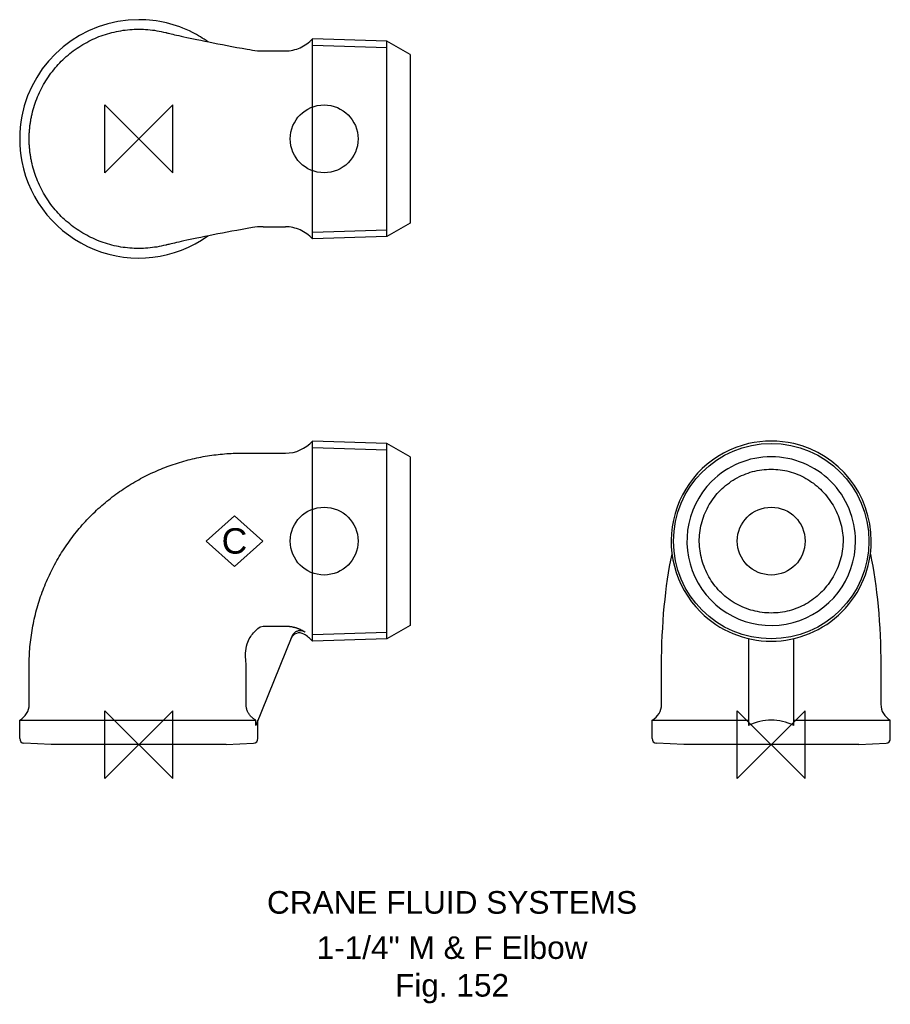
# Model space of a CAD drawing. Extents: x -26 to 166, y -57 to 160.
import ezdxf

# ---------------------------------------------------------------- set-up
doc = ezdxf.new("R2010")
doc.units = 0
doc.header["$MEASUREMENT"] = 0
doc.layers.get('0').update_dxf_attribs({"linetype": 'CONTINUOUS'})
for name, color, linetype in [('DETAIL', 2, 'CONTINUOUS'), ('ORIGIN', 6, 'CONTINUOUS'), ('SYMBOL', 3, 'CONTINUOUS')]:
    doc.layers.add(name, color=color, linetype=linetype)
doc.layers.add('TEXT', color=7, linetype='CONTINUOUS', lineweight=13)
doc.styles.add('fastrack', font='ARIAL.TTF')

# ---------------------------------------------------------------- blocks, each defined once
blk = doc.blocks.new('C Symbol')
at = {"layer": 'SYMBOL'}
for p, q in [((-10, 0), (0, 9)), ((0, 9), (10, 0)), ((0, -9), (-10, 0)), ((10, 0), (0, -9))]:
    blk.add_line(p, q, dxfattribs=at)
at = {"layer": 'SYMBOL', "insert": (0, 0), "char_height": 9, "attachment_point": 5, "style": 'fastrack'}
blk.add_mtext('C', dxfattribs=at)
blk = doc.blocks.new('ZPO')
at = {"layer": 'ORIGIN'}
for p, q in [((-20, 20), (20, -20)), ((20, 20), (-20, -20)), ((-20, -20), (-20, 20)), ((20, -20), (20, 20))]:
    blk.add_line(p, q, dxfattribs=at)

msp = doc.modelspace()

# ---------------------------------------------------------------- linework, layer by layer
at = {"layer": 'DETAIL'}
for p, q in [((38.4, 138.96), (38.4, 156.09)), ((54.87, 155.57), (38.4, 156.09)), ((38.4, 111.83), (38.4, 156.09)), ((54.87, 154.09), (38.4, 154.61)), ((54.87, 112.35), (54.87, 155.57)), ((60, 152.61), (54.87, 155.57)), ((54.87, 112.35), (54.87, 155.57)), ((27.5, 153.41), (32.43, 153.41)), ((60, 152.61), (60, 133.96)), ((38.4, 128.96), (38.4, 138.96)), ((60, 133.96), (60, 120.79)), ((38.4, 111.83), (38.4, 128.96)), ((60, 120.79), (60, 115.31)), ((27.5, 114.51), (32.43, 114.51)), ((38.4, 113.31), (54.87, 113.83)), ((60, 115.31), (54.87, 112.35)), ((54.87, 112.35), (38.4, 111.83)), ((38.4, 66.56), (38.4, 67.13)), ((54.87, 66.61), (38.4, 67.13)), ((38.4, 22.87), (38.4, 67.13)), ((38.4, 29.34), (38.4, 66.56)), ((54.87, 65.13), (38.4, 65.65)), ((54.87, 23.39), (54.87, 66.61)), ((60, 63.65), (54.87, 66.61)), ((54.87, 23.39), (54.87, 66.61)), ((60, 63.65), (60, 26.35)), ((38.4, 22.87), (38.4, 29.34)), ((27.5, 26.2), (32.43, 26.2)), ((60, 26.35), (54.87, 23.39)), ((38.4, 24.35), (54.87, 24.87)), ((33.83, 23.9), (25.87, 4.22)), ((54.87, 23.39), (38.4, 22.87)), ((134.89, 23.44), (134.89, 4.22)), ((144.89, 4.22), (144.89, 23.44)), ((23.73, 8.92), (23.73, 17.5)), ((115.64, 8.92), (115.64, 17.5)), ((164.14, 17.5), (164.14, 8.92)), ((-26.35, 5.4), (-25.87, 5.4)), ((-26.35, 1.32), (-26.35, 5.4)), ((-25.87, 5.4), (25.87, 5.4)), ((25.87, 4.22), (25.87, 5.4)), ((26.35, 1.32), (26.35, 5.4)), ((113.54, 5.4), (134.89, 5.4)), ((113.54, 1.32), (113.54, 5.4)), ((144.89, 5.4), (163.41, 5.4)), ((163.41, 5.4), (166.24, 5.4)), ((166.24, 5.4), (166.24, 5.4)), ((166.24, 1.32), (166.24, 5.4)), ((-19.35, 0), (-25.4, 0.32)), ((19.35, 0), (-19.35, 0)), ((19.35, 0), (25.4, 0.32)), ((120.54, 0), (114.48, 0.32)), ((159.24, 0), (120.54, 0)), ((159.24, 0), (165.29, 0.32))]:
    msp.add_line(p, q, dxfattribs=at)
at = {"layer": 'DETAIL', "flags": 128}
for points in [[(-23.73, 138.96), (-23.62, 139.45), (-23.5, 139.94), (-23.37, 140.42), (-23.24, 140.9), (-23.09, 141.38), (-22.93, 141.86), (-22.76, 142.33), (-22.58, 142.8), (-22.4, 143.26), (-22.2, 143.72), (-21.99, 144.18), (-21.78, 144.63), (-21.55, 145.08), (-21.32, 145.52), (-21.08, 145.96), (-20.82, 146.39), (-20.56, 146.82), (-20.29, 147.24), (-20.01, 147.66), (-19.72, 148.07), (-19.43, 148.47), (-19.12, 148.87), (-18.81, 149.26), (-18.49, 149.65), (-18.16, 150.03), (-17.83, 150.4), (-17.49, 150.76), (-17.14, 151.12), (-16.78, 151.47), (-16.41, 151.82), (-16.04, 152.15), (-15.66, 152.48), (-15.28, 152.8), (-14.88, 153.11), (-14.49, 153.41), (-14.08, 153.71), (-13.67, 153.99), (-13.25, 154.27), (-12.83, 154.54), (-12.4, 154.8), (-11.97, 155.05), (-11.53, 155.3), (-11.09, 155.53), (-10.64, 155.75), (-10.19, 155.97), (-9.73, 156.17), (-9.27, 156.37), (-8.81, 156.56), (-8.34, 156.73), (-7.86, 156.9), (-7.39, 157.06), (-6.91, 157.21), (-6.43, 157.35), (-5.94, 157.47), (-5.46, 157.59), (-4.97, 157.7), (-4.48, 157.8), (-3.98, 157.88), (-3.49, 157.96), (-2.99, 158.03), (-2.49, 158.08), (-2, 158.13), (-1.5, 158.17), (-1, 158.19), (-0.49, 158.21), (0.01, 158.21), (0.51, 158.21), (1.01, 158.19), (1.51, 158.17), (2.01, 158.13), (2.51, 158.08), (3, 158.03), (3.5, 157.96), (4, 157.88), (4.49, 157.8), (4.98, 157.7), (5.47, 157.59), (5.96, 157.47)], [(5.95, 157.47), (6.03, 157.45), (6.11, 157.43), (6.23, 157.4), (6.4, 157.36), (6.6, 157.31), (6.85, 157.25), (7.15, 157.18), (7.5, 157.1), (7.89, 157), (8.34, 156.9), (8.83, 156.79), (9.38, 156.67), (9.98, 156.53), (10.63, 156.39), (11.33, 156.24), (12.08, 156.08), (12.87, 155.92), (13.7, 155.75), (14.58, 155.57), (15.5, 155.39), (16.46, 155.2), (17.46, 155), (18.48, 154.81), (19.53, 154.61), (20.61, 154.41), (21.71, 154.2), (22.83, 154), (23.97, 153.79), (24.55, 153.69), (25.12, 153.59), (25.7, 153.52), (26.29, 153.46), (26.89, 153.42), (27.5, 153.41)], [(32.43, 153.41), (32.85, 153.42), (33.27, 153.46), (33.69, 153.51), (34.1, 153.59), (34.51, 153.69), (34.92, 153.81), (35.31, 153.95), (35.7, 154.11), (36.08, 154.3), (36.45, 154.5), (36.81, 154.72), (37.16, 154.96), (37.49, 155.22), (37.81, 155.49), (38.11, 155.79), (38.4, 156.09)], [(-24.25, 133.96), (-24.25, 134.17), (-24.25, 134.38), (-24.24, 134.59), (-24.24, 134.8), (-24.23, 135.01), (-24.22, 135.22), (-24.21, 135.43), (-24.19, 135.64), (-24.18, 135.85), (-24.16, 136.06), (-24.14, 136.27), (-24.12, 136.48), (-24.1, 136.69), (-24.07, 136.89), (-24.05, 137.1), (-24.02, 137.31), (-23.99, 137.52), (-23.96, 137.72), (-23.92, 137.93), (-23.89, 138.14), (-23.85, 138.35), (-23.81, 138.55), (-23.77, 138.76), (-23.73, 138.96)], [(-23.73, 128.96), (-23.77, 129.17), (-23.81, 129.37), (-23.85, 129.58), (-23.89, 129.79), (-23.92, 129.99), (-23.96, 130.2), (-23.99, 130.41), (-24.02, 130.62), (-24.05, 130.82), (-24.07, 131.03), (-24.1, 131.24), (-24.12, 131.45), (-24.14, 131.66), (-24.16, 131.87), (-24.18, 132.08), (-24.19, 132.29), (-24.21, 132.5), (-24.22, 132.7), (-24.23, 132.91), (-24.24, 133.12), (-24.24, 133.33), (-24.25, 133.54), (-24.25, 133.75), (-24.25, 133.96)], [(5.95, 110.45), (5.47, 110.34), (4.98, 110.23), (4.49, 110.13), (3.99, 110.04), (3.5, 109.97), (3, 109.9), (2.5, 109.84), (2.01, 109.8), (1.51, 109.76), (1.01, 109.74), (0.51, 109.72), (0, 109.72), (-0.5, 109.72), (-1, 109.74), (-1.5, 109.76), (-2, 109.8), (-2.5, 109.84), (-2.99, 109.9), (-3.49, 109.96), (-3.98, 110.04), (-4.48, 110.13), (-4.97, 110.23), (-5.46, 110.33), (-5.94, 110.45), (-6.43, 110.58), (-6.91, 110.72), (-7.39, 110.86), (-7.86, 111.02), (-8.34, 111.19), (-8.8, 111.37), (-9.27, 111.56), (-9.73, 111.75), (-10.19, 111.96), (-10.64, 112.17), (-11.09, 112.4), (-11.53, 112.63), (-11.97, 112.87), (-12.4, 113.13), (-12.83, 113.39), (-13.25, 113.66), (-13.67, 113.93), (-14.08, 114.22), (-14.49, 114.51), (-14.88, 114.82), (-15.28, 115.13), (-15.66, 115.45), (-16.04, 115.78), (-16.41, 116.11), (-16.78, 116.45), (-17.14, 116.81), (-17.49, 117.16), (-17.83, 117.53), (-18.17, 117.9), (-18.49, 118.28), (-18.81, 118.66), (-19.13, 119.06), (-19.43, 119.45), (-19.72, 119.86), (-20.01, 120.27), (-20.29, 120.68), (-20.56, 121.11), (-20.82, 121.53), (-21.08, 121.97), (-21.32, 122.4), (-21.55, 122.85), (-21.78, 123.29), (-21.99, 123.75), (-22.2, 124.2), (-22.4, 124.66), (-22.58, 125.13), (-22.76, 125.6), (-22.93, 126.07), (-23.09, 126.54), (-23.24, 127.02), (-23.37, 127.5), (-23.5, 127.99), (-23.62, 128.47), (-23.73, 128.96)], [(27.5, 114.51), (26.89, 114.5), (26.29, 114.47), (25.7, 114.41), (25.12, 114.33), (23.97, 114.14), (22.83, 113.93), (21.71, 113.72), (20.61, 113.52), (19.53, 113.32), (18.48, 113.12), (17.46, 112.92), (16.47, 112.73), (15.51, 112.54), (14.59, 112.36), (13.71, 112.18), (12.87, 112.01), (12.08, 111.84), (11.33, 111.68), (10.63, 111.54), (9.98, 111.39), (9.38, 111.26), (8.83, 111.14), (8.34, 111.03), (7.89, 110.92), (7.5, 110.83), (7.15, 110.75), (6.86, 110.68), (6.61, 110.62), (6.4, 110.57), (6.23, 110.53), (6.12, 110.5), (6.06, 110.48), (5.95, 110.46)], [(38.4, 111.83), (38.11, 112.14), (37.81, 112.43), (37.49, 112.71), (37.15, 112.97), (36.81, 113.21), (36.45, 113.43), (36.08, 113.63), (35.7, 113.81), (35.31, 113.98), (34.91, 114.12), (34.51, 114.24), (34.1, 114.34), (33.68, 114.41), (33.27, 114.47), (32.85, 114.5), (32.43, 114.51)], [(-24.25, 17.5), (-24.25, 18.02), (-24.24, 18.54), (-24.23, 19.05), (-24.21, 19.57), (-24.18, 20.09), (-24.15, 20.6), (-24.11, 21.12), (-24.07, 21.64), (-24.02, 22.15), (-23.97, 22.67), (-23.91, 23.18), (-23.84, 23.69), (-23.77, 24.21), (-23.69, 24.72), (-23.61, 25.23), (-23.52, 25.74), (-23.43, 26.25), (-23.33, 26.75), (-23.23, 27.26), (-23.12, 27.77), (-23, 28.27), (-22.88, 28.77), (-22.75, 29.27), (-22.62, 29.77), (-22.48, 30.27), (-22.34, 30.76), (-22.19, 31.26), (-22.04, 31.75), (-21.88, 32.24), (-21.71, 32.73), (-21.54, 33.22), (-21.37, 33.7), (-21.19, 34.19), (-21, 34.67), (-20.81, 35.14), (-20.61, 35.62), (-20.41, 36.09), (-20.21, 36.57), (-19.99, 37.03), (-19.78, 37.5), (-19.56, 37.96), (-19.33, 38.43), (-19.1, 38.88), (-18.86, 39.34), (-18.62, 39.79), (-18.38, 40.24), (-18.12, 40.69), (-17.87, 41.13), (-17.61, 41.57), (-17.34, 42.01), (-17.07, 42.45), (-16.8, 42.88), (-16.52, 43.31), (-16.24, 43.73), (-15.95, 44.16), (-15.66, 44.57), (-15.36, 44.99), (-15.06, 45.4), (-14.76, 45.81), (-14.45, 46.22), (-14.13, 46.62), (-13.81, 47.02), (-13.49, 47.41), (-13.17, 47.8), (-12.84, 48.19), (-12.5, 48.57), (-12.17, 48.95), (-11.82, 49.32), (-11.48, 49.7), (-11.13, 50.06), (-10.78, 50.42), (-10.42, 50.78), (-10.06, 51.14), (-9.69, 51.49), (-9.33, 51.83), (-8.96, 52.18), (-8.58, 52.51), (-8.2, 52.85), (-7.82, 53.18), (-7.44, 53.5), (-7.05, 53.82), (-6.66, 54.14), (-6.27, 54.45), (-5.87, 54.76), (-5.47, 55.06), (-5.07, 55.36), (-4.66, 55.65), (-4.25, 55.94), (-3.84, 56.22), (-3.43, 56.5), (-3.01, 56.78), (-2.59, 57.05), (-2.17, 57.32), (-1.75, 57.58), (-1.32, 57.84), (-0.89, 58.09), (-0.46, 58.34), (-0.03, 58.58), (0.41, 58.82), (0.85, 59.05), (1.29, 59.28), (1.73, 59.51), (2.17, 59.73), (2.62, 59.94), (3.07, 60.15), (3.51, 60.35), (3.97, 60.55), (4.42, 60.75), (4.87, 60.94), (5.33, 61.12), (5.79, 61.3), (6.25, 61.48), (6.71, 61.65), (7.17, 61.81), (7.63, 61.97), (8.1, 62.12), (8.56, 62.27), (9.03, 62.42), (9.5, 62.56), (9.97, 62.69), (10.44, 62.82), (10.91, 62.95), (11.38, 63.06), (11.85, 63.18), (12.32, 63.29), (12.8, 63.39), (13.27, 63.49), (13.75, 63.59), (14.22, 63.68), (14.7, 63.76), (15.17, 63.84), (15.65, 63.92), (16.12, 63.99), (16.6, 64.05), (17.08, 64.11), (17.55, 64.17), (18.03, 64.22), (18.51, 64.26), (18.98, 64.3), (19.46, 64.34), (19.94, 64.37), (20.41, 64.39), (20.89, 64.42), (21.36, 64.43), (21.84, 64.44), (22.31, 64.45), (22.79, 64.45), (23.26, 64.45), (23.73, 64.45), (24.2, 64.45), (24.68, 64.45), (25.15, 64.45), (25.62, 64.45), (26.09, 64.45), (26.56, 64.45), (27.03, 64.45), (27.5, 64.45)], [(27.5, 64.45), (27.71, 64.45), (27.91, 64.45), (28.12, 64.45), (28.32, 64.45), (28.53, 64.45), (28.73, 64.45), (28.94, 64.45), (29.14, 64.45), (29.35, 64.45), (29.55, 64.45), (29.76, 64.45), (29.96, 64.45), (30.17, 64.45), (30.37, 64.45), (30.58, 64.45), (30.78, 64.45), (30.99, 64.45), (31.19, 64.45), (31.4, 64.45), (31.61, 64.45), (31.81, 64.45), (32.02, 64.45), (32.22, 64.45), (32.43, 64.45)], [(128.65, 56.25), (129.02, 56.61), (129.41, 56.96), (129.8, 57.29), (130.21, 57.61), (130.63, 57.92), (131.05, 58.22), (131.49, 58.5), (131.94, 58.77), (132.39, 59.02), (132.85, 59.26), (133.32, 59.48), (133.8, 59.69), (134.28, 59.88), (134.77, 60.06), (135.27, 60.21), (135.77, 60.36), (136.27, 60.48), (136.78, 60.59), (137.29, 60.69), (137.81, 60.76), (138.33, 60.82), (138.84, 60.87), (139.36, 60.89), (139.88, 60.9)], [(139.88, 60.9), (140.38, 60.89), (140.88, 60.87), (141.38, 60.83), (141.88, 60.77), (142.38, 60.7), (142.88, 60.62), (143.37, 60.51), (143.86, 60.4), (144.34, 60.26), (144.82, 60.11), (145.29, 59.95), (145.76, 59.76), (146.22, 59.57), (146.68, 59.35), (147.12, 59.13), (147.56, 58.88), (147.99, 58.63), (148.42, 58.36), (148.83, 58.07), (149.24, 57.78), (149.63, 57.47), (150.02, 57.15), (150.4, 56.81), (150.77, 56.47), (151.12, 56.11), (151.47, 55.75), (151.81, 55.37), (152.13, 54.99), (152.44, 54.59), (152.74, 54.19), (153.03, 53.77), (153.31, 53.35), (153.57, 52.92), (153.82, 52.48), (154.06, 52.04), (154.28, 51.59), (154.49, 51.13), (154.68, 50.66), (154.86, 50.19), (155.03, 49.72), (155.18, 49.24), (155.31, 48.75), (155.43, 48.27), (155.53, 47.77), (155.62, 47.28), (155.68, 46.78), (155.73, 46.28), (155.77, 45.77), (155.78, 45.27), (155.78, 44.76), (155.76, 44.26), (155.72, 43.76), (155.67, 43.26), (155.6, 42.76), (155.51, 42.27), (155.41, 41.77), (155.29, 41.28), (155.16, 40.8), (155.01, 40.32), (154.85, 39.84), (154.67, 39.37), (154.48, 38.9), (154.27, 38.44), (154.05, 37.99), (153.82, 37.54), (153.57, 37.1), (153.31, 36.67), (153.04, 36.25), (152.76, 35.83), (152.46, 35.42), (152.15, 35.02), (151.83, 34.64), (151.5, 34.26), (151.15, 33.89), (150.8, 33.53), (150.43, 33.19), (150.06, 32.85), (149.67, 32.53), (149.28, 32.22), (148.87, 31.92), (148.46, 31.64), (148.04, 31.37), (147.61, 31.11), (147.17, 30.87), (146.72, 30.65), (146.26, 30.44), (145.8, 30.24), (145.33, 30.06), (144.85, 29.9), (144.37, 29.75), (143.88, 29.61), (143.39, 29.49), (142.9, 29.39), (142.4, 29.3), (141.9, 29.23), (141.4, 29.17), (140.89, 29.13), (140.39, 29.11), (139.89, 29.1)], [(139.89, 29.1), (139.38, 29.11), (138.87, 29.13), (138.37, 29.17), (137.87, 29.23), (137.37, 29.31), (136.87, 29.4), (136.37, 29.5), (135.88, 29.62), (135.39, 29.76), (134.91, 29.91), (134.43, 30.08), (133.96, 30.26), (133.49, 30.45), (133.03, 30.67), (132.58, 30.89), (132.13, 31.13), (131.69, 31.38), (131.26, 31.65), (130.84, 31.93), (130.43, 32.22), (130.02, 32.53), (129.63, 32.85), (129.25, 33.18), (128.88, 33.53), (128.52, 33.88), (128.18, 34.25), (127.84, 34.63), (127.52, 35.02), (127.21, 35.42), (126.92, 35.83), (126.63, 36.25), (126.36, 36.68), (126.11, 37.11), (125.87, 37.56), (125.64, 38.01), (125.42, 38.47), (125.22, 38.93), (125.04, 39.4), (124.86, 39.88), (124.71, 40.36), (124.57, 40.85), (124.44, 41.33), (124.33, 41.83), (124.23, 42.32), (124.15, 42.82), (124.09, 43.32), (124.04, 43.83), (124.01, 44.33), (123.99, 44.84), (123.99, 45.34), (124.01, 45.85), (124.04, 46.35), (124.09, 46.86), (124.16, 47.36), (124.25, 47.86), (124.35, 48.35), (124.46, 48.85), (124.6, 49.34), (124.74, 49.82), (124.91, 50.3), (125.09, 50.78), (125.28, 51.25), (125.49, 51.71), (125.71, 52.17), (125.94, 52.62), (126.19, 53.06), (126.45, 53.49), (126.73, 53.92), (127.02, 54.33), (127.32, 54.74), (127.64, 55.13), (127.96, 55.52), (128.3, 55.89), (128.65, 56.25)], [(115.64, 17.5), (115.65, 19.16), (115.67, 20.82), (115.72, 22.47), (115.79, 24.12), (115.88, 25.75), (115.98, 27.37), (116.1, 28.97), (116.24, 30.55), (116.4, 32.09), (116.57, 33.62), (116.76, 35.12), (116.96, 36.59), (117.19, 38.02), (117.42, 39.42), (117.68, 40.78), (117.95, 42.11)], [(161.83, 42.12), (162.09, 40.8), (162.34, 39.44), (162.58, 38.04), (162.8, 36.61), (163.01, 35.14), (163.2, 33.63), (163.37, 32.1), (163.53, 30.54), (163.67, 28.96), (163.79, 27.37), (163.9, 25.75), (163.98, 24.12), (164.05, 22.47), (164.1, 20.82), (164.13, 19.16), (164.14, 17.5)], [(23.73, 17.5), (23.72, 17.96), (23.69, 18.41), (23.66, 18.85), (23.63, 19.3), (23.61, 19.77), (23.62, 20.25), (23.65, 20.75), (23.73, 21.28), (23.84, 21.79), (23.97, 22.25), (24.12, 22.66), (24.28, 23.03), (24.44, 23.36), (24.6, 23.65), (24.77, 23.92), (24.95, 24.19), (25.14, 24.45), (25.34, 24.7), (25.56, 24.95), (25.79, 25.18), (26.02, 25.4), (26.3, 25.65), (26.88, 26.05), (27.5, 26.2)], [(32.43, 26.2), (32.52, 26.2), (32.61, 26.2), (32.71, 26.2), (32.8, 26.19), (32.89, 26.19), (32.98, 26.18), (33.08, 26.18), (33.17, 26.17), (33.26, 26.16), (33.35, 26.15), (33.45, 26.14), (33.54, 26.12), (33.63, 26.11), (33.72, 26.09), (33.81, 26.08), (33.9, 26.06), (33.99, 26.04), (34.09, 26.02), (34.18, 26), (34.27, 25.98), (34.36, 25.96), (34.45, 25.94), (34.54, 25.91), (34.63, 25.88)], [(36.81, 24.86), (36.68, 24.93), (36.55, 25), (36.41, 25.06), (36.27, 25.11), (36.12, 25.15), (35.98, 25.17), (35.83, 25.19), (35.68, 25.19), (35.53, 25.18), (35.38, 25.16), (35.24, 25.13), (35.09, 25.09), (34.95, 25.04), (34.82, 24.98), (34.69, 24.91), (34.56, 24.83), (34.44, 24.74), (34.33, 24.64), (34.22, 24.53), (34.13, 24.42), (34.04, 24.3), (33.96, 24.17), (33.89, 24.04), (33.83, 23.9)], [(34.63, 25.88), (34.72, 25.86), (34.82, 25.82), (34.91, 25.79), (35.01, 25.76), (35.1, 25.73), (35.2, 25.69), (35.29, 25.65), (35.39, 25.62), (35.48, 25.58), (35.57, 25.54), (35.66, 25.5), (35.76, 25.45), (35.85, 25.41), (35.94, 25.36), (36.03, 25.32), (36.12, 25.27), (36.21, 25.22), (36.29, 25.17), (36.38, 25.12), (36.47, 25.07), (36.55, 25.02), (36.64, 24.97), (36.72, 24.91), (36.81, 24.86)], [(-24.25, 8.92), (-24.25, 9.28), (-24.25, 9.63), (-24.25, 9.99), (-24.25, 10.35), (-24.25, 10.71), (-24.25, 11.06), (-24.25, 11.42), (-24.25, 11.78), (-24.25, 12.14), (-24.25, 12.49), (-24.25, 12.85), (-24.25, 13.21), (-24.25, 13.57), (-24.25, 13.92), (-24.25, 14.28), (-24.25, 14.64), (-24.25, 15), (-24.25, 15.35), (-24.25, 15.71), (-24.25, 16.07), (-24.25, 16.43), (-24.25, 16.78), (-24.25, 17.14), (-24.25, 17.5)], [(25.87, 5.4), (25.71, 5.49), (25.56, 5.58), (25.41, 5.68), (25.27, 5.79), (25.13, 5.91), (24.99, 6.03), (24.86, 6.15), (24.74, 6.29), (24.62, 6.42), (24.51, 6.57), (24.41, 6.71), (24.31, 6.86), (24.22, 7.02), (24.14, 7.18), (24.06, 7.34), (23.99, 7.51), (23.93, 7.68), (23.88, 7.85), (23.83, 8.03), (23.8, 8.2), (23.77, 8.38), (23.75, 8.56), (23.73, 8.74), (23.73, 8.92)]]:
    msp.add_lwpolyline(points, dxfattribs=at)
at = {"layer": 'DETAIL'}
msp.add_circle((139.89, 45), 21.61, dxfattribs=at)
for centre, radius, start, end in [((0, 133.96), 26.35, 89.9499, 169.0616), ((0, 133.96), 26.35, 63.2013, 89.9499), ((0, 133.96), 26.35, 54.5617, 63.2013), ((0, 133.96), 26.35, 169.0616, 190.9384), ((0, 133.96), 26.35, 190.9384, 305.4381), ((32.43, 72.45), 8, 270, 318.3037), ((139.89, 45), 22.13, 103.0587, 225.0484), ((139.89, 45), 22.13, 76.9412, 103.0587), ((139.89, 45), 22.13, 0, 76.9412), ((139.89, 45), 18.65, 90.024, 134.9517), ((139.89, 45), 18.65, 0, 90.024), ((139.89, 45), 18.65, 134.9517, 0), ((139.89, 45), 22.13, 269.974, 0), ((139.89, 45), 22.13, 225.0484, 269.974), ((35.5, 22.7), 2, 59.2009, 158), ((32.43, 17.55), 8, 41.6912, 59.2009), ((-28.25, 8.92), 4, 298.3594, 0), ((111.64, 8.92), 4, 298.3594, 0), ((168.14, 8.92), 4, 180, 241.6406), ((-25.35, 1.32), 1, 180, 267), ((25.35, 1.32), 1, 273, 0), ((114.54, 1.32), 1, 180, 267), ((165.24, 1.32), 1, 273, 0)]:
    msp.add_arc(centre, radius, start, end, dxfattribs=at)
msp.add_ellipse((139.89, -59.82), major_axis=(0, -65.22), ratio=0.404026, start_param=2.950682, end_param=3.332504, dxfattribs=at)
at = {"layer": 'ORIGIN'}
for centre in [(41, 133.96), (41, 45), (139.89, 45)]:
    msp.add_circle(centre, 7.5, dxfattribs=at)

# ---------------------------------------------------------------- block references
at = {"xscale": 0.625, "yscale": 0.625, "zscale": 0.625}
msp.add_blockref('C Symbol', (21.16, 45), dxfattribs=at)
at = {"layer": 'ORIGIN', "xscale": 0.375, "yscale": 0.375, "zscale": 0.375}
for p in [(0, 133.96), (0, 0), (139.89, 0)]:
    msp.add_blockref('ZPO', p, dxfattribs=at)

# ---------------------------------------------------------------- texts
at = {"layer": 'TEXT', "char_height": 5, "attachment_point": 2, "style": 'fastrack'}
for s, insert in [('CRANE FLUID SYSTEMS', (69.29, -32.4)), ('\\A1;1-1/4" M & F Elbow\\PFig. 152', (69.29, -42.4))]:
    msp.add_mtext(s, dxfattribs=dict(at, insert=insert))

doc.saveas('drawing.dxf')
